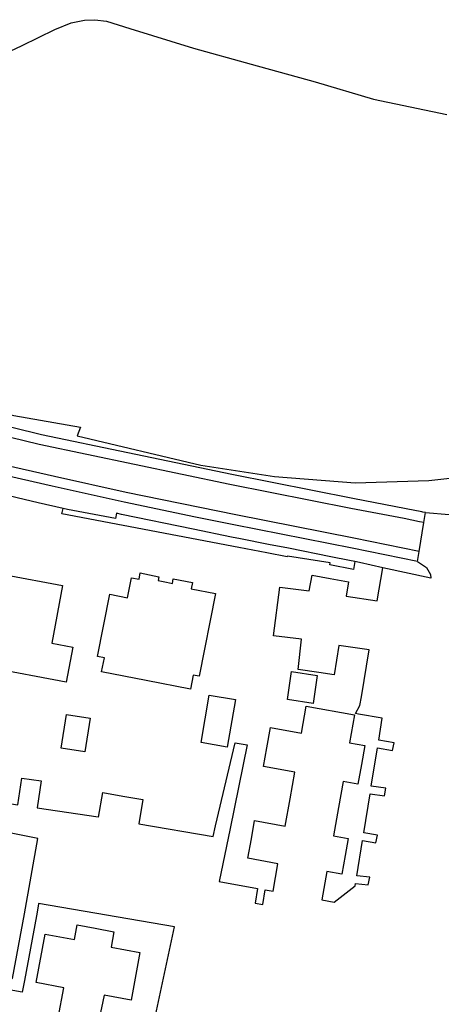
# Model space of a CAD drawing. Header units: metres. Extents: x 152644 to 153206, y 452871 to 453312.
# Tile 10 of 11: x 153036 to 153090, y 453153 to 453280. Entities that reach past the tile are written whole.
import ezdxf

# ---------------------------------------------------------------- set-up
doc = ezdxf.new("R2010")
doc.units = ezdxf.units.M
doc.header["$LTSCALE"] = 4
for name, color, linetype in [('G_BTD', 3, 'CONTINUOUS'), ('G_OTD', 32, 'CONTINUOUS'), ('G_WGD', 7, 'CONTINUOUS')]:
    doc.layers.add(name, color=color, linetype=linetype)

msp = doc.modelspace()

# ---------------------------------------------------------------- linework, layer by layer
at = {"layer": 'G_BTD', "linetype": 'Continuous', "transparency": 33554687}
for points in [[(152991.615, 453252.55), (152994.177, 453250.083), (152995.467, 453248.898), (152999.35, 453245.681), (153004.636, 453241.966), (153010.157, 453238.408), (153016.576, 453235), (153023.868, 453231.979), (153029.412, 453230.261), (153035.058, 453228.993), (153043.67, 453227.475), (153043.229, 453226.362), (153059.141, 453222.576), (153068.621, 453221.133), (153078.991, 453220.291), (153088.477, 453220.609), (153099.731, 453221.86), (153104.948, 453223.099), (153116.984, 453226.914)], [(153088.045, 453216.5), (153091.072, 453216.228), (153096.816, 453215.828), (153102.816, 453215.532), (153103.771, 453215.511), (153104.083, 453217.022), (153106.045, 453216.695), (153106.482, 453219.324), (153109.561, 453218.812), (153110.543, 453219.104), (153115.685, 453224.274), (153116.704, 453224.833), (153117.042, 453225.761), (153116.984, 453226.914)]]:
    msp.add_lwpolyline(points, dxfattribs=at)
at = {"layer": 'G_OTD', "linetype": 'Continuous', "transparency": 33554687}
for points in [[(153078.94, 453210.176), (153078.754, 453209.168), (153075.721, 453209.745), (153075.757, 453210.022), (153070.271, 453210.876), (153070.259, 453210.786), (153067.632, 453211.287), (153064.01, 453211.977), (153041.269, 453216.309), (153041.404, 453217.016)], [(153046.533, 453180.419), (153049.112, 453179.967), (153051.69, 453179.516), (153051.142, 453176.388), (153060.738, 453174.758), (153060.999, 453176.133), (153063.548, 453186.84), (153065.111, 453186.561), (153062.917, 453175.805), (153061.482, 453168.952), (153066.434, 453168.079), (153066.129, 453166.201), (153067.114, 453166.025), (153067.418, 453167.905), (153068.423, 453167.728), (153069.054, 453171.263), (153065.184, 453171.954), (153065.633, 453174.471), (153066.051, 453176.811), (153069.987, 453176.109), (153070.614, 453179.625), (153071.226, 453183.057), (153067.195, 453183.776), (153067.627, 453186.2), (153068.09, 453188.795), (153072.08, 453188.083), (153072.697, 453191.541), (153078.901, 453190.434), (153078.255, 453186.815), (153080.225, 453186.463), (153079.791, 453184.03), (153079.342, 453181.513), (153077.455, 453181.85), (153076.859, 453178.51), (153076.207, 453174.854), (153078.078, 453174.521), (153077.686, 453172.321), (153077.26, 453169.934), (153075.339, 453170.277), (153074.685, 453166.61), (153076.298, 453166.302), (153078.993, 453168.393), (153079.045, 453168.716), (153080.681, 453168.523), (153080.859, 453169.509), (153079.205, 453169.705), (153079.934, 453174.232), (153081.663, 453173.963), (153081.841, 453174.948), (153080.093, 453175.22), (153080.907, 453180.272), (153082.753, 453180.001), (153082.93, 453180.985), (153081.066, 453181.26), (153081.859, 453186.182), (153083.808, 453185.848), (153083.986, 453186.832), (153082.019, 453187.169), (153082.476, 453190.009), (153079.427, 453190.537), (153079.026, 453190.616), (153079.595, 453191.615), (153079.786, 453192.751), (153080.801, 453198.793), (153076.871, 453199.347), (153076.307, 453195.575), (153074.31, 453195.872), (153071.675, 453196.263), (153072.076, 453200.182), (153068.465, 453200.624), (153069.289, 453206.876), (153073.076, 453206.412), (153073.436, 453208.419), (153075.792, 453207.981), (153078.148, 453207.542), (153077.81, 453205.714), (153081.835, 453205.096), (153082.543, 453209.38)], [(153027.34, 453205.448), (153030.268, 453204.903), (153033.254, 453204.348), (153034.017, 453208.441), (153041.345, 453207.078), (153039.942, 453199.678), (153042.683, 453199.16), (153041.823, 453194.64), (153031.766, 453196.528), (153031.785, 453196.632), (153028.822, 453197.191), (153025.872, 453197.748), (153025.099, 453193.637), (153020.443, 453194.51), (153019.8, 453191.076), (153014.389, 453192.086), (153015.901, 453200.035), (153018.634, 453199.516), (153020.029, 453206.921), (153027.355, 453205.543), (153027.34, 453205.448)], [(153045.849, 453197.961), (153047.432, 453205.966), (153049.702, 453205.517), (153050.212, 453208.094), (153051.183, 453207.902), (153051.341, 453208.7), (153053.744, 453208.225), (153053.644, 453207.718), (153054.71, 453207.507), (153055.467, 453207.357), (153055.585, 453207.956), (153058.049, 453207.469), (153057.888, 453206.653), (153061, 453206.037), (153058.898, 453195.405), (153058.164, 453195.551), (153057.802, 453193.718), (153052.086, 453194.848), (153046.369, 453195.979), (153046.727, 453197.787), (153045.849, 453197.961)], [(153070.281, 453192.397), (153070.808, 453195.995), (153074.106, 453195.511), (153073.579, 453191.913), (153070.281, 453192.397)], [(153062.54, 453186.279), (153059.158, 453186.855), (153060.2, 453192.967), (153063.581, 453192.391), (153062.54, 453186.279)], [(153041.837, 453190.488), (153044.878, 453190.006), (153044.192, 453185.675), (153041.151, 453186.157), (153041.837, 453190.488)], [(152985.408, 453180.715), (152988.352, 453180.265), (152991.328, 453179.809), (153001.293, 453178.282), (153001.539, 453178.244), (153003.7, 453177.913), (153007.273, 453177.366), (153008.281, 453183.377), (153024.755, 453180.472), (153035.601, 453178.834), (153036.122, 453182.287), (153038.595, 453181.913), (153038.073, 453178.461), (153045.909, 453177.277), (153045.981, 453177.265), (153046.533, 453180.419)], [(153053.161, 453151.097), (153055.723, 453163.12), (153038.265, 453166.138), (153038.254, 453166.072), (153038.006, 453164.566), (153036.46, 453156.206), (153036.161, 453154.736), (153031.355, 453155.574), (153022.443, 453157.533), (153022.743, 453159.003), (153031.613, 453157.052), (153034.902, 453156.478), (153036.441, 453164.802), (153038.161, 453174.52), (153023.281, 453177.457), (153010.047, 453179.778), (153007.373, 453163.76), (153010.734, 453163.135), (153010.267, 453158.168), (153010.063, 453156.833), (153017.351, 453156.439), (153017.171, 453153.105), (153009.883, 453153.498), (153009.129, 453142.37)], [(153041.5, 453155.29), (153037.962, 453155.944), (153039.118, 453162.197), (153042.86, 453161.505), (153043.206, 453163.378), (153045.558, 453162.943), (153047.944, 453162.502), (153047.575, 453160.507), (153051.282, 453159.822), (153050.149, 453153.695), (153046.704, 453154.333), (153045.226, 453147.429), (153043.206, 453147.862), (153043.843, 453150.838), (153043.337, 453150.932), (153040.782, 453151.405), (153041.5, 453155.29)]]:
    msp.add_lwpolyline(points, dxfattribs=at)
at = {"layer": 'G_WGD', "linetype": 'Continuous', "transparency": 33554687}
for points in [[(153032.365, 453274.854), (153036.159, 453276.617), (153040.343, 453278.702), (153042.459, 453279.55), (153044.162, 453279.883), (153045.481, 453279.952), (153046.988, 453279.75), (153050.013, 453278.797), (153058.207, 453276.297), (153065.598, 453274.215), (153073.832, 453271.956), (153081.338, 453269.715), (153090.793, 453267.745)], [(153087.828, 453215.193), (153087.282, 453215.29), (153085.304, 453215.704), (153078.43, 453217), (153062.86, 453220.103), (153038.325, 453225.242), (153031.1, 453226.991), (153025.909, 453228.693), (153022.845, 453229.476), (153018.793, 453231.015), (153014.492, 453232.893), (153010.912, 453234.774), (153007.748, 453236.754), (153006.548, 453237.941), (153004.545, 453239.22), (152998.913, 453242.768), (152995.135, 453245.555), (152991.502, 453248.08), (152990.715, 453248.656)], [(153087.215, 453211.471), (153078.837, 453213.168), (153063.637, 453216.173), (153049.529, 453219.071), (153040.294, 453221.131), (153033.298, 453222.72), (153028.186, 453223.905), (153024.771, 453225.005), (153021.284, 453226.231), (153016.789, 453228.023), (153012.535, 453229.967), (153007.877, 453232.288), (153003.05, 453235.208), (152998.883, 453237.784), (152994.996, 453240.539), (152990.346, 453243.961), (152988.094, 453245.454)], [(153087.005, 453210.187), (153078.582, 453211.893), (153063.381, 453214.899), (153058.464, 453215.904), (153049.256, 453217.8), (153040.009, 453219.863), (153033.007, 453221.453), (153027.839, 453222.651), (153024.356, 453223.773), (153020.828, 453225.013), (153016.278, 453226.827), (153011.975, 453228.794), (153007.688, 453230.93), (153007.25, 453231.148), (153002.372, 453234.099), (153000, 453235.566), (152998.165, 453236.7), (152994.235, 453239.485), (152992.224, 453240.965), (152989.612, 453242.887), (152987.365, 453244.364)], [(153088.045, 453216.5), (153087.707, 453216.53), (153087.548, 453216.563), (153085.557, 453216.979), (153078.677, 453218.276), (153063.12, 453221.377), (153049.727, 453224.183), (153038.611, 453226.51), (153031.456, 453228.242), (153026.273, 453229.942), (153024.168, 453230.48)], [(153041.404, 453217.016), (153038.185, 453217.752), (153035.502, 453218.366), (153029.234, 453219.879), (153023.296, 453221.617), (153020.835, 453222.516)], [(153078.94, 453210.176), (153078.265, 453210.325), (153075.86, 453210.801), (153070.403, 453211.88), (153067.84, 453212.387), (153064.232, 453213.1), (153063.071, 453213.33), (153058.144, 453214.337), (153048.946, 453216.231), (153048.269, 453216.382), (153048.138, 453215.722), (153041.967, 453216.887), (153041.404, 453217.016)], [(153087.828, 453215.193), (153088.045, 453216.5)], [(153087.215, 453211.471), (153087.828, 453215.193)], [(153087.005, 453210.187), (153087.215, 453211.471)], [(153079.526, 453210.046), (153078.94, 453210.176)], [(153082.543, 453209.38), (153079.526, 453210.046)], [(153087.005, 453210.187), (153088.174, 453209.392), (153088.663, 453208.511), (153088.732, 453208.015), (153082.543, 453209.38)]]:
    msp.add_lwpolyline(points, dxfattribs=at)

doc.saveas('drawing.dxf')
